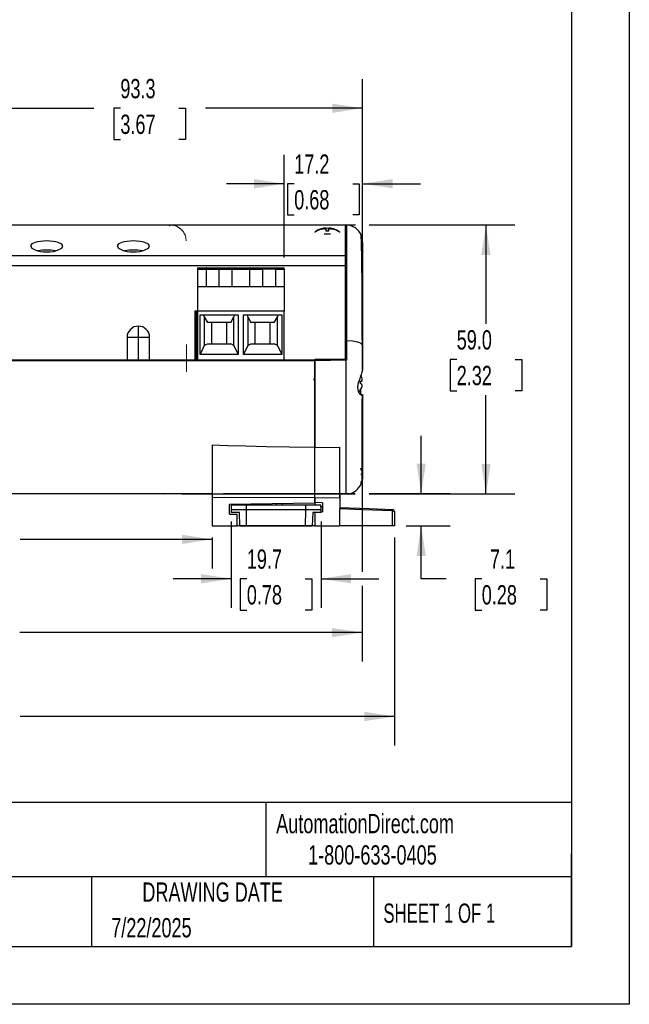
# Model space of a CAD drawing. Header units: millimetres. Extents: x 0 to 1397, y 0 to 1080.
# Tile 7 of 11: x 1063 to 1397, y 0 to 540. Entities that reach past the tile are written whole.
import ezdxf

# ---------------------------------------------------------------- set-up
doc = ezdxf.new("R2010")
doc.units = ezdxf.units.MM
doc.header["$LTSCALE"] = 5
doc.linetypes.add('CENTERX2', pattern=[20.32, 12.7, -2.54, 2.54, -2.54])
doc.layers.add('DIMENSIONS', color=140, linetype='Continuous', lineweight=25)
doc.layers.add('TEXT', color=140, linetype='Continuous', lineweight=25)
doc.styles.add('SLDTEXTSTYLE0', font='TXT', dxfattribs={"width": 0.7})
doc.styles.add('SLDTEXTSTYLE1', font='TXT', dxfattribs={"width": 0.65})
doc.dimstyles.new('SLDDIMSTYLE0', dxfattribs={"dimtxt": 10.790039, "dimasz": 16.51, "dimexe": 0, "dimexo": 0.0625, "dimgap": 2.69751, "dimtad": 0, "dimtih": 1, "dimtoh": 1, "dimdec": 1, "dimlfac": 0.4, "dimrnd": 1e-09, "dimzin": 12, "dimdsep": 46, "dimtxsty": 'SLDTEXTSTYLE0', "dimsah": 1, "dimcen": 0.09, "dimadec": 0, "dimazin": 3, "dimtfac": 1, "dimtdec": 1, "dimtofl": 0, "dimtmove": 0, "dimatfit": 3, "dimfxl": 0, "dimfrac": 2, "dimtolj": 1, "dimtzin": 12, "dimarcsym": 0})
doc.dimstyles.new('SLDDIMSTYLE2', dxfattribs={"dimtxt": 10.790039, "dimasz": 16.51, "dimexe": 0, "dimexo": 0.0625, "dimgap": 2.69751, "dimtad": 0, "dimtih": 1, "dimtoh": 1, "dimdec": 1, "dimlfac": 0.4, "dimrnd": 1e-09, "dimzin": 12, "dimdsep": 46, "dimtxsty": 'SLDTEXTSTYLE0', "dimsah": 1, "dimcen": 0.09, "dimadec": 0, "dimazin": 3, "dimtfac": 1, "dimtdec": 1, "dimtmove": 0, "dimatfit": 0, "dimfxl": 0, "dimfrac": 2, "dimtolj": 1, "dimtzin": 12, "dimarcsym": 0})
doc.dimstyles.new('SLDDIMSTYLE3', dxfattribs={"dimtxt": 10.790039, "dimasz": 16.51, "dimexe": 0, "dimexo": 0.0625, "dimgap": 2.69751, "dimtad": 0, "dimtih": 1, "dimtoh": 1, "dimdec": 1, "dimlfac": 0.4, "dimrnd": 1e-09, "dimzin": 4, "dimdsep": 46, "dimtxsty": 'SLDTEXTSTYLE0', "dimsah": 1, "dimcen": 0.09, "dimadec": 0, "dimazin": 1, "dimtfac": 1, "dimtdec": 1, "dimtofl": 0, "dimtmove": 0, "dimatfit": 3, "dimfxl": 0, "dimfrac": 2, "dimtolj": 1, "dimtzin": 12, "dimarcsym": 0})

# ---------------------------------------------------------------- blocks, each defined once
blk = doc.blocks.new('_D_8')
at = {"layer": 'DIMENSIONS'}
for p, q in [((1151.91, 427.23), (1204.09, 427.23)), ((1211.71, 427.23), (1246.88, 427.23)), ((1254.5, 427.23), (1334.32, 427.23)), ((1318.44, 427.23), (1318.44, 373.07)), ((1302.41, 353.5), (1298.79, 353.5)), ((1298.79, 353.5), (1298.79, 336.35)), ((1334.47, 353.5), (1338.1, 353.5)), ((1338.1, 353.5), (1338.1, 336.35)), ((1298.79, 336.35), (1302.41, 336.35)), ((1338.1, 336.35), (1334.47, 336.35)), ((1318.44, 279.77), (1318.44, 333.94)), ((1151.77, 279.77), (1246.8, 279.77)), ((1254.42, 279.77), (1334.32, 279.77))]:
    blk.add_line(p, q, dxfattribs=at)
for points in [[(1318.44, 427.23), (1315.9, 410.72), (1320.98, 410.72)], [(1318.44, 279.77), (1320.98, 296.28), (1315.9, 296.28)]]:
    blk.add_solid(points, dxfattribs=at)
at = {"layer": 'DIMENSIONS', "char_height": 10.583, "attachment_point": 1, "style": 'SLDTEXTSTYLE0'}
for s, insert in [('59.0', (1302.41, 369.56)), ('2.32', (1302.41, 349.99))]:
    blk.add_mtext(s, dxfattribs=dict(at, insert=insert))
blk = doc.blocks.new('_D_10')
at = {"layer": 'DIMENSIONS'}
for p, q in [((1017.47, 453.66), (1017.47, 507.1)), ((1250.69, 368.14), (1250.69, 507.1)), ((1017.47, 491.22), (1103.43, 491.22)), ((1118.05, 491.22), (1114.43, 491.22)), ((1114.43, 491.22), (1114.43, 474.07)), ((1150.11, 491.22), (1153.74, 491.22)), ((1153.74, 491.22), (1153.74, 474.07)), ((1250.69, 491.22), (1164.74, 491.22)), ((1114.43, 474.07), (1118.05, 474.07)), ((1153.74, 474.07), (1150.11, 474.07)), ((1017.47, 401.41), (1017.47, 446.04))]:
    blk.add_line(p, q, dxfattribs=at)
for points in [[(1017.47, 491.22), (1033.98, 488.68), (1033.98, 493.76)], [(1250.69, 491.22), (1234.18, 493.76), (1234.18, 488.68)]]:
    blk.add_solid(points, dxfattribs=at)
at = {"layer": 'DIMENSIONS', "char_height": 10.583, "attachment_point": 1, "style": 'SLDTEXTSTYLE0'}
for s, insert in [('93.3', (1118.05, 507.28)), ('3.67', (1118.05, 487.72))]:
    blk.add_mtext(s, dxfattribs=dict(at, insert=insert))
blk = doc.blocks.new('_D_11')
at = {"layer": 'DIMENSIONS'}
for p, q in [((1207.9, 409.38), (1207.9, 465.72)), ((1250.84, 367.75), (1250.84, 465.72)), ((1207.9, 449.85), (1176.15, 449.85)), ((1213.34, 449.85), (1209.72, 449.85)), ((1209.72, 449.85), (1209.72, 432.7)), ((1245.41, 449.85), (1249.03, 449.85)), ((1249.03, 449.85), (1249.03, 432.7)), ((1250.84, 449.85), (1282.59, 449.85)), ((1209.72, 432.7), (1213.34, 432.7)), ((1249.03, 432.7), (1245.41, 432.7))]:
    blk.add_line(p, q, dxfattribs=at)
for points in [[(1207.9, 449.85), (1191.39, 452.39), (1191.39, 447.31)], [(1250.84, 449.85), (1267.35, 447.31), (1267.35, 452.39)]]:
    blk.add_solid(points, dxfattribs=at)
at = {"layer": 'DIMENSIONS', "char_height": 10.583, "attachment_point": 1, "style": 'SLDTEXTSTYLE0'}
for s, insert in [('17.2', (1213.34, 465.9)), ('0.68', (1213.34, 446.34))]:
    blk.add_mtext(s, dxfattribs=dict(at, insert=insert))
blk = doc.blocks.new('_D_12')
at = {"layer": 'DIMENSIONS'}
for p, q in [((896.67, 255.94), (896.67, 239)), ((896.67, 254.88), (1001.84, 254.88)), ((1016.46, 254.88), (1012.84, 254.88)), ((1012.84, 254.88), (1012.84, 237.73)), ((1048.53, 254.88), (1052.15, 254.88)), ((1052.15, 254.88), (1052.15, 237.73)), ((1168.32, 254.88), (1063.15, 254.88)), ((1168.32, 255.94), (1168.32, 239)), ((1012.84, 237.73), (1016.46, 237.73)), ((1052.15, 237.73), (1048.53, 237.73))]:
    blk.add_line(p, q, dxfattribs=at)
for points in [[(896.67, 254.88), (913.18, 252.34), (913.18, 257.42)], [(1168.32, 254.88), (1151.81, 257.42), (1151.81, 252.34)]]:
    blk.add_solid(points, dxfattribs=at)
at = {"layer": 'DIMENSIONS', "char_height": 10.583, "attachment_point": 1, "style": 'SLDTEXTSTYLE0'}
for s, insert in [('108.7', (1011.97, 270.94)), ('4.28', (1016.46, 251.37))]:
    blk.add_mtext(s, dxfattribs=dict(at, insert=insert))
blk = doc.blocks.new('_D_13')
at = {"layer": 'DIMENSIONS'}
for p, q in [((796.62, 255.94), (796.62, 141.91)), ((1268.36, 255.94), (1268.36, 141.91)), ((796.62, 157.78), (1001.84, 157.78)), ((1016.46, 157.78), (1012.84, 157.78)), ((1012.84, 157.78), (1012.84, 140.63)), ((1048.53, 157.78), (1052.15, 157.78)), ((1052.15, 157.78), (1052.15, 140.63)), ((1268.36, 157.78), (1063.15, 157.78)), ((1012.84, 140.63), (1016.46, 140.63)), ((1052.15, 140.63), (1048.53, 140.63))]:
    blk.add_line(p, q, dxfattribs=at)
for points in [[(796.62, 157.78), (813.13, 155.24), (813.13, 160.32)], [(1268.36, 157.78), (1251.85, 160.32), (1251.85, 155.24)]]:
    blk.add_solid(points, dxfattribs=at)
at = {"layer": 'DIMENSIONS', "char_height": 10.583, "attachment_point": 1, "style": 'SLDTEXTSTYLE0'}
for s, insert in [('188.7', (1011.97, 173.84)), ('7.43', (1016.46, 154.27))]:
    blk.add_mtext(s, dxfattribs=dict(at, insert=insert))
blk = doc.blocks.new('_D_14')
at = {"layer": 'DIMENSIONS'}
for p, q in [((814.14, 333.14), (814.13, 187.94)), ((1250.62, 333.12), (1250.61, 237.1)), ((1250.61, 229.48), (1250.61, 187.91)), ((814.13, 203.81), (1001.71, 203.8)), ((1016.34, 203.8), (1012.71, 203.8)), ((1012.71, 203.8), (1012.71, 186.65)), ((1048.4, 203.8), (1052.02, 203.8)), ((1052.02, 203.8), (1052.02, 186.65)), ((1250.61, 203.78), (1063.02, 203.8)), ((1012.71, 186.65), (1016.34, 186.65)), ((1052.02, 186.65), (1048.4, 186.65))]:
    blk.add_line(p, q, dxfattribs=at)
for points in [[(814.13, 203.81), (830.64, 201.27), (830.64, 206.35)], [(1250.61, 203.78), (1234.1, 206.32), (1234.1, 201.24)]]:
    blk.add_solid(points, dxfattribs=at)
at = {"layer": 'DIMENSIONS', "char_height": 10.583, "attachment_point": 1, "style": 'SLDTEXTSTYLE0'}
for s, insert in [('174.6', (1011.85, 219.86)), ('6.87', (1016.34, 200.29))]:
    blk.add_mtext(s, dxfattribs=dict(at, insert=insert))
blk = doc.blocks.new('_D_16')
at = {"layer": 'DIMENSIONS'}
for p, q in [((1178.77, 264.64), (1178.77, 217.41)), ((1228.04, 264.64), (1228.04, 217.41)), ((1178.77, 233.29), (1147.02, 233.29)), ((1187.37, 233.29), (1183.75, 233.29)), ((1183.75, 233.29), (1183.75, 216.14)), ((1219.44, 233.29), (1223.06, 233.29)), ((1223.06, 233.29), (1223.06, 216.14)), ((1228.04, 233.29), (1259.79, 233.29)), ((1183.75, 216.14), (1187.37, 216.14)), ((1223.06, 216.14), (1219.44, 216.14))]:
    blk.add_line(p, q, dxfattribs=at)
for points in [[(1178.77, 233.29), (1162.26, 235.83), (1162.26, 230.75)], [(1228.04, 233.29), (1244.55, 230.75), (1244.55, 235.83)]]:
    blk.add_solid(points, dxfattribs=at)
at = {"layer": 'DIMENSIONS', "char_height": 10.583, "attachment_point": 1, "style": 'SLDTEXTSTYLE0'}
for s, insert in [('19.7', (1187.37, 249.35)), ('0.78', (1187.37, 229.78))]:
    blk.add_mtext(s, dxfattribs=dict(at, insert=insert))
blk = doc.blocks.new('_D_17')
at = {"layer": 'DIMENSIONS'}
for p, q in [((1282.95, 279.96), (1282.95, 311.71)), ((1174.67, 279.96), (1246.8, 279.96)), ((1254.42, 279.96), (1298.83, 279.96)), ((1274.71, 262.29), (1298.83, 262.29)), ((1282.95, 233.29), (1282.95, 262.29)), ((1296.68, 233.29), (1282.95, 233.29)), ((1316.14, 233.29), (1312.52, 233.29)), ((1312.52, 233.29), (1312.52, 216.14)), ((1348.21, 233.29), (1351.83, 233.29)), ((1351.83, 233.29), (1351.83, 216.14)), ((1312.52, 216.14), (1316.14, 216.14)), ((1351.83, 216.14), (1348.21, 216.14))]:
    blk.add_line(p, q, dxfattribs=at)
for points in [[(1282.95, 279.96), (1285.49, 296.47), (1280.41, 296.47)], [(1282.95, 262.29), (1280.41, 245.78), (1285.49, 245.78)]]:
    blk.add_solid(points, dxfattribs=at)
at = {"layer": 'DIMENSIONS', "char_height": 10.583, "attachment_point": 1, "style": 'SLDTEXTSTYLE0'}
for s, insert in [('7.1', (1320.63, 249.35)), ('0.28', (1316.14, 229.78))]:
    blk.add_mtext(s, dxfattribs=dict(at, insert=insert))

msp = doc.modelspace()

# ---------------------------------------------------------------- linework, layer by layer
at = {"color": 7, "linetype": 'Continuous'}
for p, q in [((1397.01, 1079.51), (1397.01, 0.01)), ((1397.01, 0.01), (0.01, 0.01))]:
    msp.add_line(p, q, dxfattribs=at)
for p, q in [((1241.42, 427.06), (823.57, 427.06)), ((1241.42, 426.99), (1241.42, 410.34)), ((1241.44, 353.75), (1241.44, 426.6)), ((1224.84, 423.1), (1224.76, 423.28)), ((1227.53, 424.58), (1227.43, 424.82)), ((1228.86, 424.97), (1228.85, 425.26)), ((1230.17, 425), (1230.1, 425.52)), ((1230.93, 423.98), (1230.65, 425.57)), ((1230.77, 423.99), (1230.65, 424.66)), ((1231.49, 422.12), (1231.49, 422.12)), ((1232.04, 423.98), (1232.33, 425.57)), ((1232.2, 423.99), (1232.33, 424.66)), ((1232.81, 425), (1232.88, 425.52)), ((1234.11, 424.97), (1234.12, 425.26)), ((1235.44, 424.58), (1235.54, 424.82)), ((1238.22, 423.28), (1238.14, 423.1)), ((1250.84, 417.99), (1250.84, 417.99)), ((1241.42, 410.34), (823.57, 410.34)), ((1241.42, 404.78), (1241.42, 410.34)), ((1241.42, 407.42), (1241.44, 407.42)), ((1241.42, 404.78), (823.57, 404.78)), ((1160.3, 403.78), (1165.47, 403.78)), ((1160.3, 403.78), (1160.3, 403.03)), ((1160.3, 403.03), (1165, 403.03)), ((1160.3, 403.03), (1160.3, 393.24)), ((1165, 403.03), (1165, 393.24)), ((1165, 403.03), (1172.2, 403.03)), ((1165.47, 403.78), (1172.2, 403.78)), ((1172.2, 403.78), (1172.2, 403.03)), ((1172.2, 403.78), (1178.94, 403.78)), ((1172.2, 403.03), (1179.41, 403.03)), ((1172.2, 393.24), (1172.2, 403.03)), ((1178.94, 403.78), (1189.27, 403.78)), ((1179.41, 393.24), (1179.41, 403.03)), ((1179.41, 403.03), (1188.8, 403.03)), ((1188.8, 403.03), (1196, 403.03)), ((1188.8, 403.03), (1188.8, 393.24)), ((1189.27, 403.78), (1196, 403.78)), ((1196, 403.78), (1196, 403.03)), ((1196, 403.78), (1202.74, 403.78)), ((1196, 403.03), (1196, 393.24)), ((1203.21, 403.03), (1196, 403.03)), ((1202.74, 403.78), (1207.9, 403.78)), ((1203.21, 393.24), (1203.21, 403.03)), ((1203.21, 403.03), (1207.9, 403.03)), ((1207.9, 403.03), (1207.9, 403.78)), ((1207.9, 403.03), (1207.9, 393.24)), ((1241.42, 353.75), (1241.42, 404.78)), ((1241.44, 402.48), (1241.42, 402.48)), ((1172.2, 393.24), (1160.3, 393.24)), ((1160.3, 393.24), (1160.3, 380.03)), ((1196, 393.24), (1172.2, 393.24)), ((1207.9, 393.24), (1196, 393.24)), ((1207.9, 393.24), (1207.9, 380.03)), ((1158.88, 380.03), (1158.88, 353.36)), ((1159.54, 380.03), (1158.88, 380.03)), ((1159.54, 380.03), (1159.54, 353.36)), ((1159.98, 380.03), (1159.54, 380.03)), ((1159.98, 380.03), (1159.98, 353.36)), ((1160.3, 380.03), (1159.98, 380.03)), ((1160.3, 380.03), (1160.3, 353.36)), ((1207.9, 380.03), (1160.3, 380.03)), ((1161.72, 377.98), (1182.69, 377.98)), ((1161.72, 356.16), (1161.72, 377.98)), ((1164.08, 376.79), (1163.93, 377.98)), ((1180.48, 377.98), (1180.33, 376.79)), ((1182.69, 377.98), (1182.69, 356.16)), ((1185.52, 377.98), (1206.49, 377.98)), ((1185.52, 356.16), (1185.52, 377.98)), ((1187.88, 376.79), (1187.73, 377.98)), ((1204.28, 377.98), (1204.13, 376.79)), ((1206.49, 377.98), (1206.49, 356.16)), ((1207.9, 353.36), (1207.9, 380.03)), ((1241.42, 380.7), (1241.44, 380.7)), ((1164.08, 376.79), (1164.08, 361.23)), ((1164.08, 376.79), (1165.81, 373.78)), ((1178.6, 373.78), (1165.81, 373.78)), ((1167.95, 373.78), (1167.95, 362.03)), ((1176.45, 362.03), (1176.45, 373.78)), ((1178.6, 373.78), (1180.33, 376.79)), ((1180.33, 361.23), (1180.33, 376.79)), ((1187.88, 376.79), (1187.88, 361.23)), ((1187.88, 376.79), (1189.61, 373.78)), ((1202.4, 373.78), (1189.61, 373.78)), ((1191.75, 373.78), (1191.75, 362.03)), ((1200.25, 362.03), (1200.25, 373.78)), ((1202.4, 373.78), (1204.13, 376.79)), ((1204.13, 361.23), (1204.13, 376.79)), ((1127.92, 365.61), (1127.92, 371.79)), ((1121.75, 365.61), (1121.75, 353.36)), ((1127.92, 365.61), (1121.75, 365.61)), ((1134.1, 365.61), (1127.92, 365.61)), ((1127.92, 353.36), (1127.92, 365.61)), ((1134.1, 353.36), (1134.1, 365.61)), ((1164.08, 361.23), (1165.81, 362.03)), ((1165.81, 362.03), (1178.6, 362.03)), ((1180.33, 361.23), (1178.6, 362.03)), ((1187.88, 361.23), (1189.61, 362.03)), ((1189.61, 362.03), (1202.4, 362.03)), ((1204.13, 361.23), (1202.4, 362.03)), ((1164.08, 361.23), (1161.72, 356.16)), ((1180.33, 361.23), (1182.69, 356.16)), ((1187.88, 361.23), (1185.52, 356.16)), ((1204.13, 361.23), (1206.49, 356.16)), ((840.42, 353.36), (1224.57, 353.36)), ((1224.57, 352.74), (840.42, 352.74)), ((1224.57, 352.73), (840.42, 352.73)), ((1182.69, 356.16), (1161.72, 356.16)), ((1206.49, 356.16), (1185.52, 356.16)), ((1241.44, 353.75), (1224.57, 353.45)), ((1224.57, 353.45), (1241.44, 353.75)), ((1224.57, 353.36), (1224.57, 352.74)), ((1241.77, 353.12), (1224.57, 352.82)), ((1224.57, 305.18), (1224.57, 352.82)), ((1224.57, 352.74), (1224.57, 352.73)), ((1224.57, 352.73), (1224.57, 305.19)), ((1241.42, 353.75), (1241.44, 353.75)), ((1242.01, 353.19), (1241.77, 353.12)), ((1249.71, 341.61), (1250.34, 341.72)), ((1249.71, 340.17), (1249.71, 341.61)), ((1250.34, 340.05), (1249.71, 340.17)), ((1249.72, 341.54), (1250.35, 341.65)), ((1249.71, 336.8), (1249.71, 336.86)), ((1249.72, 336.73), (1249.72, 336.8)), ((1249.59, 334.3), (1250.84, 334.22)), ((1250.45, 333.8), (1250.84, 334.22)), ((1168.32, 306.48), (1168.32, 277.99)), ((1224.57, 305.18), (1238.33, 305.39)), ((1224.57, 277.79), (1224.57, 305.18)), ((1238.33, 277.7), (1238.33, 287.69)), ((1249.78, 290.6), (1250.41, 290.71)), ((1250.84, 289.04), (1250.76, 287.86)), ((896.67, 279.96), (1168.32, 279.96)), ((1168.32, 277.99), (1224.57, 277.79)), ((1168.32, 277.99), (1168.32, 262.29)), ((1224.57, 277.79), (1238.33, 277.7)), ((1224.57, 277.79), (1224.57, 275.17)), ((1224.57, 274.78), (1224.57, 277.79)), ((1238.33, 279.71), (1241.87, 279.77)), ((1238.33, 279.71), (1238.33, 276.87)), ((1238.33, 277.7), (1238.33, 271.55)), ((1241.77, 279.92), (1241.77, 279.92)), ((1224.57, 274.78), (1177.82, 273.96)), ((1177.82, 268.79), (1177.82, 273.96)), ((1178.87, 273.86), (1178.77, 270.99)), ((1178.77, 270.99), (1178.82, 269.59)), ((1187.11, 270.99), (1178.77, 270.99)), ((1178.87, 273.86), (1187.16, 273.86)), ((1187.11, 270.99), (1187.16, 273.86)), ((1219.69, 270.99), (1187.11, 270.99)), ((1187.24, 262.37), (1187.11, 270.99)), ((1187.16, 273.86), (1219.65, 273.86)), ((1199.97, 274.35), (1199.96, 273.86)), ((1203.4, 274.41), (1203.4, 273.86)), ((1206.85, 273.86), (1206.84, 274.47)), ((1219.57, 262.37), (1219.69, 270.99)), ((1219.69, 270.99), (1219.65, 273.86)), ((1219.65, 273.86), (1227.94, 273.86)), ((1228.04, 270.99), (1219.69, 270.99)), ((1228.82, 274.95), (1224.57, 275.18)), ((1224.57, 274.78), (1224.57, 273.86)), ((1224.57, 274.78), (1224.57, 273.86)), ((1228.04, 270.99), (1227.94, 273.86)), ((1228.82, 272.67), (1227.98, 272.66)), ((1227.99, 269.59), (1228.04, 270.99)), ((1228, 269.95), (1228.82, 269.95)), ((1228.82, 274.96), (1228.82, 269.95)), ((1267.15, 262.29), (1267.15, 270.54)), ((1268.29, 270.19), (1268.36, 270.04)), ((1268.36, 270.04), (1268.3, 270.19)), ((1268.36, 270.04), (1268.36, 262.29)), ((1177.82, 268.79), (1182.07, 268.71)), ((1183.33, 269.59), (1178.82, 269.59)), ((1182.07, 262.29), (1182.07, 268.71)), ((1183.58, 262.37), (1183.33, 269.59)), ((1223.48, 269.59), (1223.22, 262.37)), ((1227.99, 269.59), (1223.48, 269.59)), ((1224.57, 269.59), (1224.57, 262.29)), ((1268.36, 269.54), (1268.36, 262.29)), ((1168.32, 262.29), (1182.07, 262.29)), ((1224.57, 262.29), (1182.07, 262.29)), ((1183.58, 262.37), (1187.24, 262.37)), ((1187.24, 262.37), (1219.57, 262.37)), ((1219.57, 262.37), (1223.22, 262.37)), ((1224.57, 262.29), (1238.33, 262.29)), ((1267.15, 262.29), (1238.33, 262.29)), ((1268.36, 262.29), (1267.15, 262.29))]:
    msp.add_line(p, q)
at = {"color": 7, "linetype": 'Continuous', "lineweight": 18}
msp.add_line((1141.88, 279.71), (1145.42, 279.77), dxfattribs=at)
at = {"flags": 128}
for points in [[(1242.01, 427.23), (1242.01, 427.23), (1242.01, 426.93), (1242.01, 426.11), (1242.01, 424.94), (1242.01, 424.76), (1242.01, 424.56), (1242.01, 424.37), (1242.01, 424.16), (1242.01, 423.94), (1242.01, 423.72), (1242.01, 423.55), (1242.01, 423.28), (1242.01, 422.56), (1242.01, 421.45), (1242.01, 420.06), (1242.01, 419.84), (1242.01, 419.62), (1242.01, 419.38), (1242.01, 419.14), (1242.01, 418.88), (1242.01, 418.62), (1242.01, 418.51), (1242.01, 418.15), (1242.01, 417.57), (1242.01, 416.98), (1242.01, 416.22), (1242.01, 416), (1242.01, 415.76), (1242.01, 415.51), (1242, 415.25), (1242, 414.97), (1242, 414.68), (1242, 414.44), (1242, 414.04), (1242, 413.47), (1242, 412.72)], [(1224.76, 423.28), (1224.89, 423.51), (1224.95, 423.56)], [(1231.49, 422.12), (1230.18, 422.14), (1229.8, 422.16)], [(1230.96, 423.99), (1230.84, 424.72), (1230.73, 425.38)], [(1233.17, 422.16), (1232.8, 422.14), (1231.49, 422.12)], [(1232.02, 423.99), (1232.14, 424.72), (1232.25, 425.38)], [(1238.03, 423.56), (1238.09, 423.51), (1238.22, 423.28)], [(1250.69, 361.79), (1250.68, 366.7), (1250.66, 371.3), (1250.65, 375.63), (1250.63, 379.68), (1250.61, 384.62), (1250.58, 389.11), (1250.56, 393.15), (1250.51, 398.5), (1250.47, 403.14), (1250.42, 407.17), (1250.37, 410.61), (1250.29, 415.04), (1250.19, 418.32), (1250.09, 420.54), (1249.98, 421.78), (1249.88, 421.98)], [(1086.57, 415.73), (1085.92, 416.8), (1084.05, 417.68), (1082.69, 418.02), (1081.17, 418.26), (1079.47, 418.41), (1077.71, 418.46), (1075.94, 418.41), (1074.24, 418.26), (1072.71, 418.02), (1071.35, 417.69), (1069.46, 416.81), (1068.82, 415.73)], [(1068.82, 415.73), (1069.46, 414.58), (1071.33, 413.53), (1072.71, 413.08), (1074.2, 412.77), (1075.92, 412.56), (1077.68, 412.49), (1079.44, 412.56), (1081.16, 412.77), (1082.66, 413.08), (1084.05, 413.52), (1085.92, 414.57), (1086.57, 415.73)], [(1134.07, 415.73), (1133.42, 416.8), (1131.55, 417.68), (1130.19, 418.02), (1128.67, 418.26), (1126.97, 418.41), (1125.21, 418.46), (1123.44, 418.41), (1121.74, 418.26), (1120.21, 418.02), (1118.85, 417.69), (1116.96, 416.81), (1116.32, 415.73)], [(1116.32, 415.73), (1116.96, 414.58), (1118.83, 413.53), (1120.21, 413.08), (1121.7, 412.77), (1123.42, 412.56), (1125.18, 412.49), (1126.94, 412.56), (1128.66, 412.77), (1130.16, 413.08), (1131.55, 413.52), (1133.42, 414.57), (1134.07, 415.73)], [(1250.69, 346.78), (1250.69, 349.38), (1250.69, 353.4), (1250.69, 357.49), (1250.69, 361.57), (1250.69, 365.62), (1250.69, 369.53), (1250.69, 373.28), (1250.68, 376.9), (1250.68, 383.6), (1250.67, 389.62), (1250.67, 395.06), (1250.66, 399.91), (1250.64, 405.52), (1250.63, 410.27), (1250.61, 414.13), (1250.59, 417.09), (1250.56, 419.16), (1250.53, 420.28)], [(1250.84, 417.7), (1250.84, 416.27), (1250.84, 413.79), (1250.84, 410.3), (1250.84, 407.06), (1250.84, 403.31), (1250.84, 399.09), (1250.84, 394.43), (1250.84, 389.4), (1250.84, 384.02), (1250.84, 378.35), (1250.84, 372.45), (1250.84, 366.36), (1250.84, 360.16), (1250.84, 353.89), (1250.84, 347.62)], [(1242, 412.72), (1242.01, 408.59), (1242.01, 403.77), (1242.01, 398.85), (1242.01, 398.15), (1242.01, 397.44), (1242.01, 396.71), (1242.01, 395.96), (1242, 395.2), (1242, 394.42), (1242.01, 394.01), (1242.01, 392.98), (1242.02, 391.31), (1242.02, 390.36), (1242.02, 389.72), (1242.02, 389.14), (1242.03, 388.79), (1242.03, 388.55), (1242.03, 388.03), (1242.03, 387.51), (1242.02, 386.73), (1242.02, 385.69), (1242.01, 384.25), (1242, 382.36), (1242, 382.14), (1242, 381.91), (1242, 381.63), (1242, 381.29), (1242.01, 377.63), (1242.01, 373.75), (1242.01, 369.67), (1242, 365.94), (1242.01, 363.71)], [(1165.47, 403.78), (1165.28, 403.72), (1165.14, 403.58), (1165.08, 403.47), (1165.03, 403.33), (1165, 403.18), (1165, 403.03)], [(1178.94, 403.78), (1179.13, 403.72), (1179.26, 403.58), (1179.33, 403.46), (1179.37, 403.33), (1179.4, 403.18), (1179.41, 403.03)], [(1189.27, 403.78), (1189.08, 403.72), (1188.94, 403.58), (1188.88, 403.47), (1188.83, 403.33), (1188.8, 403.18), (1188.8, 403.03)], [(1202.74, 403.78), (1202.93, 403.72), (1203.06, 403.58), (1203.13, 403.46), (1203.17, 403.33), (1203.2, 403.18), (1203.21, 403.03)], [(1242.01, 363.71), (1242.01, 358.51), (1242.01, 353.19)], [(1250.55, 361.78), (1250.19, 362.23), (1248.24, 363), (1245.28, 363.52), (1242.01, 363.71)], [(1250.69, 346.79), (1250.69, 349.75), (1250.69, 353.88), (1250.69, 357.9), (1250.69, 361.79)], [(1224.57, 352.82), (1224.57, 353.06), (1224.57, 353.27), (1224.57, 353.41), (1224.57, 353.45)], [(1241.77, 279.92), (1241.77, 279.92), (1241.77, 281.08), (1241.77, 283.38), (1241.77, 286.76), (1241.77, 289.99), (1241.77, 293.78), (1241.77, 298.09), (1241.77, 302.89), (1241.77, 308.14), (1241.77, 313.78), (1241.77, 319.78), (1241.77, 326.08), (1241.77, 332.62), (1241.77, 339.34), (1241.77, 346.2), (1241.77, 353.12)], [(1250.45, 333.8), (1249.52, 334.4), (1248.61, 336.01), (1248.33, 337.12), (1248.25, 338.31), (1248.36, 339.58), (1248.67, 340.99)], [(1249.59, 336.91), (1249.59, 335.36), (1249.59, 334.3)], [(1250.5, 286.59), (1250.54, 287.68), (1250.57, 289.73), (1250.59, 292.7), (1250.62, 296.57), (1250.64, 301.32), (1250.65, 306.96), (1250.66, 311.86), (1250.67, 317.32), (1250.68, 323.38), (1250.68, 330.15), (1250.69, 333.78), (1250.69, 333.97)], [(1250.84, 334.22), (1250.84, 329.23), (1250.84, 324.4), (1250.83, 319.77), (1250.83, 315.36), (1250.83, 311.22), (1250.83, 307.36)], [(1224.57, 305.19), (1210.7, 305.45), (1198.14, 305.7), (1186.89, 305.96), (1176.95, 306.22), (1168.32, 306.48)], [(1238.33, 287.69), (1238.33, 292.57), (1238.33, 297.26), (1238.33, 301.59), (1238.33, 305.39)], [(1250.83, 307.36), (1250.83, 303.79), (1250.84, 300.56)], [(1250.84, 300.56), (1250.84, 296.8), (1250.84, 293.73), (1250.84, 291.4), (1250.84, 289.83), (1250.84, 289.04)], [(1250.56, 286.86), (1250.51, 286.62), (1249.98, 285.3)], [(1250, 285.29), (1250.02, 285.36), (1250.12, 286.57)], [(1238.33, 272.3), (1254.47, 271.73), (1267.15, 271.29)], [(1238.33, 262.29), (1238.33, 267.47), (1238.33, 271.55)], [(1267.15, 270.54), (1251.01, 271.1), (1238.33, 271.55)], [(1267.15, 270.54), (1267.62, 270.5), (1268.01, 270.39), (1268.27, 270.23), (1268.29, 270.19)]]:
    msp.add_lwpolyline(points, dxfattribs=at)
at = {"color": 7, "linetype": 'Continuous', "lineweight": 18}
msp.add_arc((1145.37, 418.49), 8.74, 0.8542, 88.777, dxfattribs=at)
for centre, radius, start, end in [((1242.06, 426.6), 0.628, 92.8574, 180.3133), ((1241.6, 418), 9.24, 21.3422, 89.4162), ((1231.45, 414), 11.44, 110.9383, 125.7987), ((1231.49, 414.23), 11.39, 95.7617, 125.0203), ((1227.55, 424.67), 0.184, 127.7352, 175.4396), ((1227.55, 424.7), 0.184, 184.5604, 232.2648), ((1231.49, 414.23), 11.34, 103.4385, 110.9586), ((1231.45, 413.38), 11.87, 102.6553, 109.7991), ((1231.5, 415.79), 9.83, 98.1556, 105.5948), ((1230.06, 415.14), 9.9, 89.7487, 96.9912), ((1230.53, 423.72), 1.85, 86.2525, 103.4442), ((1228.18, 421.7), 3.86, 50.1769, 60.1347), ((1229.91, 425.15), 0.852, 16.0613, 29.3819), ((1265.84, 428.32), 35.38, 185.9468, 187.0404), ((1231.49, 401.63), 23.77, 88.1651, 91.8349), ((1231.49, 447.62), 23.64, 268.1616, 270.0061), ((1231.49, 447.62), 23.64, 269.9939, 271.8384), ((1233.07, 425.15), 0.852, 150.6181, 163.9387), ((1197.14, 428.32), 35.38, 352.9596, 354.0532), ((1232.45, 423.72), 1.85, 76.5558, 93.7475), ((1234.8, 421.7), 3.86, 119.8653, 129.8231), ((1231.49, 414.23), 11.39, 54.9797, 84.2383), ((1231.48, 415.79), 9.83, 74.4052, 81.8444), ((1232.92, 415.14), 9.9, 83.0088, 90.2513), ((1231.49, 414.23), 11.34, 69.0414, 76.5615), ((1231.52, 413.38), 11.87, 70.2009, 77.3447), ((1235.43, 424.67), 0.184, 4.5604, 52.2648), ((1235.43, 424.7), 0.184, 307.7352, 355.4396), ((1231.53, 414), 11.44, 54.2013, 69.0617), ((1077.69, 386.59), 26.91, 79.5921, 100.4078), ((1125.19, 386.59), 26.91, 79.5921, 100.4078), ((1127.92, 365.61), 6.18, 90, 180), ((1127.92, 365.61), 6.18, 0, 90), ((1233.85, 345.44), 11.25, 43.5272, 47.6252), ((1204.69, 359.5), 47.71, 337.175, 344.5453), ((1218.51, 340.32), 6.15, 5.2993, 24.667), ((1243.06, 340.91), 7.76, 20.3227, 31.0672), ((1244.19, 341.62), 6.46, 6.1205, 17.8772), ((1248.82, 342.78), 1.85, 324.8568, 345.0461), ((1248.82, 338.99), 1.85, 14.9539, 35.1432), ((1248.83, 342.72), 1.85, 324.8568, 345.0461), ((1243.16, 340.89), 7.72, 317.5104, 328.0335), ((1243.06, 340.87), 7.76, 328.9328, 339.6773), ((1243.07, 340.8), 7.76, 328.9328, 339.6773), ((1244.19, 340.15), 6.46, 342.1228, 353.8795), ((1244.2, 340.09), 6.46, 342.1228, 353.8795), ((1243.13, 289.9), 7.76, 20.3227, 31.0672), ((1241.75, 288.92), 9.06, 319.7045, 356.2821), ((1241.66, 288.78), 9.01, 270.6808, 320.7656), ((1260.35, 270.92), 6.81, 356.8364, 3.1636), ((1267.01, 269.95), 1.31, 10.7902, 83.2347)]:
    msp.add_arc(centre, radius, start, end)
at = {"color": 56, "linetype": 'Continuous', "lineweight": 0}
for points, knots in [([(1145.56, 427.23), (1145.41, 427.22), (1145.25, 427.14), (1145.04, 426.9), (1144.99, 426.74), (1144.99, 426.6)], [0, 0, 0, 0, 0.5, 0.5, 1, 1, 1, 1]), ([(1153.76, 421.37), (1153.4, 422.1), (1152.67, 423.63), (1150.7, 425.56), (1148.24, 426.89), (1146.41, 427.12), (1145.55, 427.23)], [0, 0, 0, 0, 0.236178, 0.492265, 0.760331, 1, 1, 1, 1]), ([(1154.24, 346.77), (1154.24, 347.76), (1154.24, 350.11), (1154.24, 353.85), (1154.24, 357.9), (1154.24, 360.5), (1154.24, 361.79)], [0, 0, 0, 0, 0.198736, 0.472214, 0.738356, 1, 1, 1, 1])]:
    msp.add_open_spline(points, degree=3, knots=knots, dxfattribs=at)
at = {"layer": 'TEXT'}
for p, q in [((1365.25, 1047.75), (1365.25, 31.75)), ((1365.25, 110.63), (31.75, 110.63)), ((1197.88, 110.63), (1197.88, 69.85)), ((1365.25, 31.75), (1365.25, 82.55)), ((1365.25, 69.85), (31.75, 69.85)), ((1102.33, 69.85), (1102.33, 31.75)), ((1256.74, 69.85), (1256.74, 31.75)), ((31.75, 31.75), (1365.25, 31.75))]:
    msp.add_line(p, q, dxfattribs=at)

# ---------------------------------------------------------------- texts
at = {"layer": 'TEXT', "linetype": 'CENTERX2', "lineweight": 18}
for s, insert, char_height, attachment_point, style in [('AutomationDirect.com', (1203.47, 104.38), 10.5833, 1, 'SLDTEXTSTYLE0'), ('1-800-633-0405', (1220.96, 87.19), 10.5833, 1, 'SLDTEXTSTYLE0'), ('DRAWING DATE', (1168.63, 66.82), 10.5833, 2, 'SLDTEXTSTYLE0'), ('SHEET 1 OF 1', (1262.21, 55.26), 10.5833, 1, 'SLDTEXTSTYLE1'), ('7/22/2025', (1113.06, 47.29), 10.583, 1, 'SLDTEXTSTYLE0')]:
    msp.add_mtext(s, dxfattribs=dict(at, insert=insert, char_height=char_height, attachment_point=attachment_point, style=style))

# ---------------------------------------------------------------- dimensions: what is measured, and where the dimension line sits
at = {"layer": 'DIMENSIONS'}
for base, p1, p2, dimstyle, picture, middle in [((1250.69, 491.22), (1017.47, 395.06), (1250.69, 361.79), 'SLDDIMSTYLE0', '_D_10', (1134.08, 491.22)), ((1250.84, 449.85), (1207.9, 403.03), (1250.84, 361.4), 'SLDDIMSTYLE2', '_D_11', (1229.37, 449.85)), ((1168.32, 254.88), (896.67, 262.29), (1168.32, 262.29), 'SLDDIMSTYLE0', '_D_12', (1032.49, 254.88)), ((1178.77, 233.29), (1228.04, 270.99), (1178.77, 270.99), 'SLDDIMSTYLE2', '_D_16', (1203.4, 233.29))]:
    dim = msp.add_linear_dim(base=base, p1=p1, p2=p2, dimstyle=dimstyle, dxfattribs=at)
    dim.commit()
    dim.dimension.update_dxf_attribs({"geometry": picture, "text_midpoint": middle, "dimtype": 160})
for base, p1, p2, angle, dimstyle, picture, middle in [((1318.44, 427.23), (1145.42, 279.77), (1145.56, 427.23), 90, 'SLDDIMSTYLE3', '_D_8', (1318.44, 353.5)), ((1250.61, 203.78), (814.14, 339.49), (1250.62, 339.47), 359.9963, 'SLDDIMSTYLE0', '_D_14', (1032.37, 203.8)), ((1282.95, 262.29), (1168.32, 279.96), (1268.36, 262.29), 90, 'SLDDIMSTYLE2', '_D_17', (1282.95, 233.29)), ((1268.36, 157.78), (796.62, 262.29), (1268.36, 262.29), 0, 'SLDDIMSTYLE0', '_D_13', (1032.49, 157.78))]:
    dim = msp.add_linear_dim(base=base, p1=p1, p2=p2, angle=angle, dimstyle=dimstyle, dxfattribs=at)
    dim.commit()
    dim.dimension.update_dxf_attribs({"geometry": picture, "text_midpoint": middle, "dimtype": 160})

doc.saveas('drawing.dxf')
